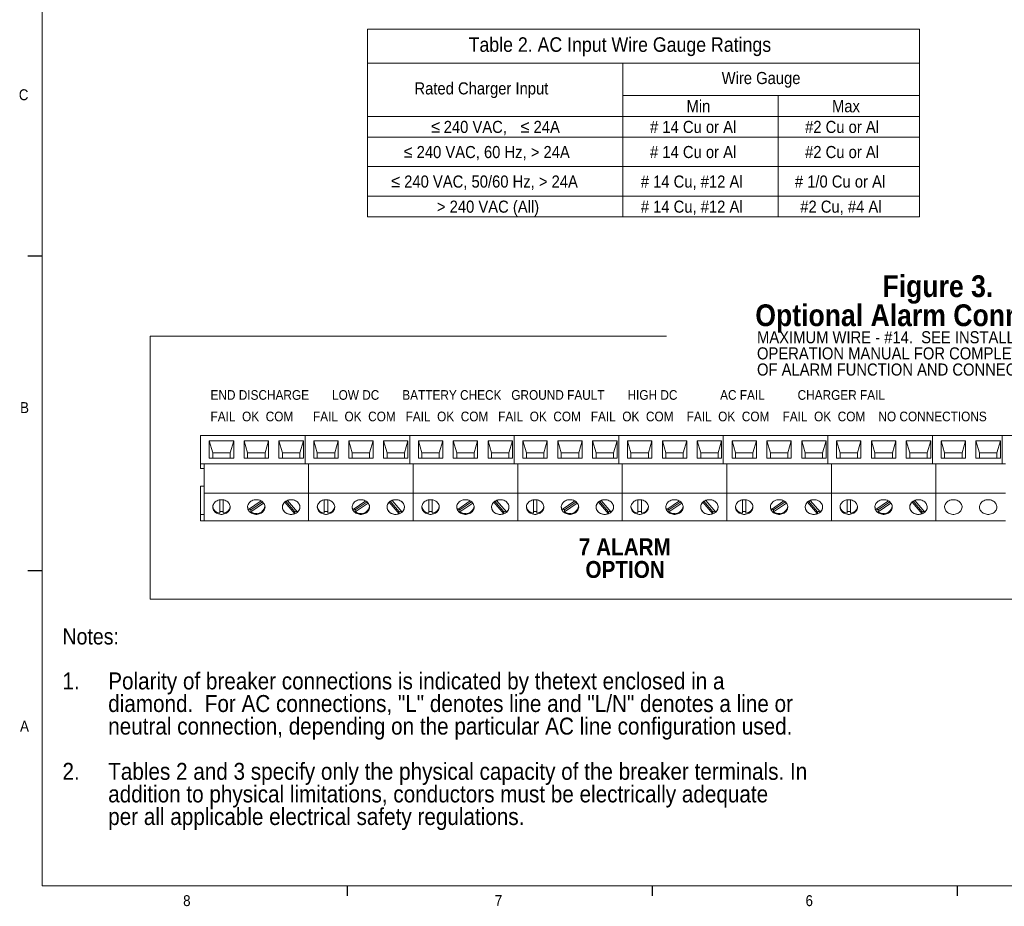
# Paper-space layout '5' of a CAD drawing. Header units: inches. Extents: x 1 to 109, y 1 to 85.
# Tile 1 of 26: x 2 to 44, y 1 to 39. Entities that reach past the tile are written whole.
import ezdxf

# ---------------------------------------------------------------- set-up
doc = ezdxf.new("R2010")
doc.units = ezdxf.units.IN
doc.header["$MEASUREMENT"] = 0
doc.layers.add('FORMAT', color=7, linetype='Continuous')
doc.styles.add('SLDTEXTSTYLE0', font='GOTHIC.TTF', dxfattribs={"width": 0.913})
doc.styles.add('SLDTEXTSTYLE1', font='GOTHICB.TTF', dxfattribs={"width": 0.913})
doc.styles.add('SLDTEXTSTYLE2', font='SYMBOL.TTF')

# ---------------------------------------------------------------- blocks, each defined once
blk = doc.blocks.new('SW_NOTE_18')
at = {"color": 0, "linetype": 'Continuous', "lineweight": 0, "ltscale": 5, "attachment_point": 1, "style": 'SLDTEXTSTYLE0'}
for s, insert, char_height in [('Notes:', (0, 0.88), 0.689), ('1.', (0, -1.013), 0.7292), ('Polarity of breaker connections is indicated by thetext enclosed in a ', (1.969, -1.013), 0.72917), ('diamond.  For AC connections, "L" denotes line and "L/N" denotes a line or ', (1.969, -1.985), 0.72917), ('neutral connection, depending on the particular AC line configuration used.', (1.969, -2.957), 0.72917), ('2.', (0, -4.902), 0.7292), ('Tables 2 and 3 specify only the physical capacity of the breaker terminals. In ', (1.969, -4.902), 0.72917), ('addition to physical limitations, conductors must be electrically adequate ', (1.969, -5.874), 0.72917), ('per all applicable electrical safety regulations. ', (1.969, -6.846), 0.72917)]:
    blk.add_mtext(s, dxfattribs=dict(at, insert=insert, char_height=char_height))
blk = doc.blocks.new('SW_TABLEANNOTATION_6')
at = {"color": 0, "linetype": 'Continuous', "lineweight": 0, "ltscale": 5}
for p, q in [((0, 0), (0, -8.068)), ((23.76, 0), (0, 0)), ((23.76, -8.068), (23.76, 0)), ((0, -1.455), (23.76, -1.455)), ((10.992, -1.455), (10.992, -8.068)), ((10.992, -2.856), (23.76, -2.856)), ((17.668, -2.856), (17.668, -8.068)), ((0, -3.747), (23.76, -3.747)), ((0, -4.638), (23.76, -4.638)), ((0, -5.908), (23.76, -5.908)), ((0, -7.177), (23.76, -7.177)), ((0, -8.068), (23.76, -8.068))]:
    blk.add_line(p, q, dxfattribs=at)
at = {"color": 0, "linetype": 'Continuous', "lineweight": 0, "ltscale": 5, "attachment_point": 1}
for s, insert, char_height, style in [('Table 2. AC Input Wire Gauge Ratings', (4.35, -0.346), 0.625, 'SLDTEXTSTYLE0'), ('Wire Gauge ', (15.241, -1.837), 0.52083, 'SLDTEXTSTYLE0'), ('Rated Charger Input', (2.019, -2.283), 0.52083, 'SLDTEXTSTYLE0'), ('Min', (13.73, -3.049), 0.5208, 'SLDTEXTSTYLE0'), ('Max', (19.991, -3.049), 0.5208, 'SLDTEXTSTYLE0'), (' £', (2.546, -3.922), 0.5208, 'SLDTEXTSTYLE2'), (' 240 VAC, ', (3.101, -3.94), 0.5208, 'SLDTEXTSTYLE0'), ('£', (6.589, -3.922), 0.521, 'SLDTEXTSTYLE2'), (' 24A', (6.97, -3.94), 0.5208, 'SLDTEXTSTYLE0'), ('# 14 Cu or Al', (12.159, -3.94), 0.52083, 'SLDTEXTSTYLE0'), ('#2 Cu or Al', (18.832, -3.94), 0.52083, 'SLDTEXTSTYLE0'), ('£', (1.555, -5.002), 0.521, 'SLDTEXTSTYLE2'), (' 240 VAC, 60 Hz, > 24A', (1.936, -5.021), 0.52083, 'SLDTEXTSTYLE0'), ('# 14 Cu or Al', (12.159, -5.02), 0.52083, 'SLDTEXTSTYLE0'), ('#2 Cu or Al', (18.832, -5.02), 0.52083, 'SLDTEXTSTYLE0'), ('£', (1.019, -6.272), 0.521, 'SLDTEXTSTYLE2'), (' 240 VAC, 50/60 Hz, > 24A', (1.4, -6.29), 0.52083, 'SLDTEXTSTYLE0'), ('# 14 Cu, #12 Al', (11.76, -6.29), 0.52083, 'SLDTEXTSTYLE0'), ('# 1/0 Cu or Al', (18.392, -6.29), 0.52083, 'SLDTEXTSTYLE0'), ('> 240 VAC (All)', (2.985, -7.37), 0.52083, 'SLDTEXTSTYLE0'), ('# 14 Cu, #12 Al', (11.76, -7.37), 0.52083, 'SLDTEXTSTYLE0'), ('#2 Cu, #4 Al', (18.625, -7.37), 0.52083, 'SLDTEXTSTYLE0')]:
    blk.add_mtext(s, dxfattribs=dict(at, insert=insert, char_height=char_height, style=style))
blk = doc.blocks.new('SW_NOTE_39')
at = {"color": 0, "linetype": 'Continuous', "lineweight": 0, "ltscale": 5, "char_height": 0.9375, "attachment_point": 2, "style": 'SLDTEXTSTYLE1'}
for s, insert in [('Figure 3.', (2.505, 1.198)), ('Optional Alarm Connections', (2.374, -0.052))]:
    blk.add_mtext(s, dxfattribs=dict(at, insert=insert))
blk = doc.blocks.new('SW_NOTE_40')
at = {"color": 0, "linetype": 'Continuous', "lineweight": 0, "ltscale": 5, "char_height": 0.7292, "attachment_point": 2, "style": 'SLDTEXTSTYLE1'}
for s, insert in [('7 ALARM', (2.028, 0.931)), ('OPTION', (2.039, -0.041))]:
    blk.add_mtext(s, dxfattribs=dict(at, insert=insert))
blk = doc.blocks.new('SW_NOTE_41')
at = {"color": 0, "linetype": 'Continuous', "lineweight": 0, "ltscale": 5, "char_height": 0.52083, "attachment_point": 1, "style": 'SLDTEXTSTYLE0'}
for s, insert in [('MAXIMUM WIRE - #14.  SEE INSTALLATION AND ', (0, 0.665)), ('OPERATION MANUAL FOR COMPLETE EXPLANATION ', (0, -0.029)), ('OF ALARM FUNCTION AND CONNECTIONS.', (0, -0.724))]:
    blk.add_mtext(s, dxfattribs=dict(at, insert=insert))

psp = doc.layouts.new('5')

# ---------------------------------------------------------------- linework, layer by layer
at = {"color": 7, "linetype": 'Continuous', "lineweight": 0, "ltscale": 5}
for p, q in [((7.252, 14.383), (7.252, 25.695)), ((7.252, 25.695), (29.489, 25.695)), ((7.252, 14.383), (74.853, 14.383))]:
    psp.add_line(p, q, dxfattribs=at)
at = {"color": 7, "linetype": 'Continuous', "lineweight": 15, "ltscale": 5}
for p, q in [((9.428, 20.203), (9.428, 21.422)), ((13.928, 21.422), (9.428, 21.422)), ((9.803, 21.196), (10.853, 21.196)), ((9.803, 20.446), (9.803, 21.196)), ((9.953, 20.684), (9.803, 21.196)), ((10.853, 21.196), (10.703, 20.684)), ((10.853, 21.196), (10.853, 20.446)), ((11.303, 21.196), (12.353, 21.196)), ((11.303, 20.446), (11.303, 21.196)), ((11.453, 20.684), (11.303, 21.196)), ((12.353, 21.196), (12.203, 20.684)), ((12.353, 21.196), (12.353, 20.446)), ((12.803, 20.446), (12.803, 21.196)), ((12.803, 21.196), (13.853, 21.196)), ((12.803, 21.196), (12.953, 20.684)), ((13.853, 21.196), (13.703, 20.684)), ((13.853, 21.196), (13.853, 20.446)), ((13.928, 20.203), (13.928, 21.422)), ((18.428, 21.422), (13.928, 21.422)), ((14.303, 21.196), (15.353, 21.196)), ((14.303, 20.446), (14.303, 21.196)), ((14.453, 20.684), (14.303, 21.196)), ((15.353, 21.196), (15.203, 20.684)), ((15.353, 21.196), (15.353, 20.446)), ((15.803, 21.196), (16.853, 21.196)), ((15.803, 20.446), (15.803, 21.196)), ((15.953, 20.684), (15.803, 21.196)), ((16.853, 21.196), (16.703, 20.684)), ((16.853, 21.196), (16.853, 20.446)), ((17.303, 20.446), (17.303, 21.196)), ((17.303, 21.196), (18.353, 21.196)), ((17.303, 21.196), (17.453, 20.684)), ((18.353, 21.196), (18.203, 20.684)), ((18.353, 21.196), (18.353, 20.446)), ((18.428, 20.203), (18.428, 21.422)), ((22.928, 21.422), (18.428, 21.422)), ((18.803, 21.196), (19.853, 21.196)), ((18.803, 20.446), (18.803, 21.196)), ((18.953, 20.684), (18.803, 21.196)), ((19.853, 21.196), (19.703, 20.684)), ((19.853, 21.196), (19.853, 20.446)), ((20.303, 21.196), (21.353, 21.196)), ((20.303, 20.446), (20.303, 21.196)), ((20.453, 20.684), (20.303, 21.196)), ((21.353, 21.196), (21.203, 20.684)), ((21.353, 21.196), (21.353, 20.446)), ((21.803, 20.446), (21.803, 21.196)), ((21.803, 21.196), (22.853, 21.196)), ((21.803, 21.196), (21.953, 20.684)), ((22.853, 21.196), (22.703, 20.684)), ((22.853, 21.196), (22.853, 20.446)), ((22.928, 20.203), (22.928, 21.422)), ((27.428, 21.422), (22.928, 21.422)), ((23.303, 21.196), (24.353, 21.196)), ((23.303, 20.446), (23.303, 21.196)), ((23.453, 20.684), (23.303, 21.196)), ((24.353, 21.196), (24.203, 20.684)), ((24.353, 21.196), (24.353, 20.446)), ((24.803, 21.196), (25.853, 21.196)), ((24.803, 20.446), (24.803, 21.196)), ((24.953, 20.684), (24.803, 21.196)), ((25.853, 21.196), (25.703, 20.684)), ((25.853, 21.196), (25.853, 20.446)), ((26.303, 20.446), (26.303, 21.196)), ((26.303, 21.196), (27.353, 21.196)), ((26.303, 21.196), (26.453, 20.684)), ((27.353, 21.196), (27.203, 20.684)), ((27.353, 21.196), (27.353, 20.446)), ((27.428, 20.203), (27.428, 21.422)), ((31.928, 21.422), (27.428, 21.422)), ((27.803, 21.196), (28.853, 21.196)), ((27.803, 20.446), (27.803, 21.196)), ((27.953, 20.684), (27.803, 21.196)), ((28.853, 21.196), (28.703, 20.684)), ((28.853, 21.196), (28.853, 20.446)), ((29.303, 21.196), (30.353, 21.196)), ((29.303, 20.446), (29.303, 21.196)), ((29.453, 20.684), (29.303, 21.196)), ((30.353, 21.196), (30.203, 20.684)), ((30.353, 21.196), (30.353, 20.446)), ((30.803, 20.446), (30.803, 21.196)), ((30.803, 21.196), (31.853, 21.196)), ((30.803, 21.196), (30.953, 20.684)), ((31.853, 21.196), (31.703, 20.684)), ((31.853, 21.196), (31.853, 20.446)), ((31.928, 20.203), (31.928, 21.422)), ((36.428, 21.422), (31.928, 21.422)), ((32.303, 21.196), (33.353, 21.196)), ((32.303, 20.446), (32.303, 21.196)), ((32.453, 20.684), (32.303, 21.196)), ((33.353, 21.196), (33.203, 20.684)), ((33.353, 21.196), (33.353, 20.446)), ((33.803, 21.196), (34.853, 21.196)), ((33.803, 20.446), (33.803, 21.196)), ((33.953, 20.684), (33.803, 21.196)), ((34.853, 21.196), (34.703, 20.684)), ((34.853, 21.196), (34.853, 20.446)), ((35.303, 20.446), (35.303, 21.196)), ((35.303, 21.196), (36.353, 21.196)), ((35.303, 21.196), (35.453, 20.684)), ((36.353, 21.196), (36.203, 20.684)), ((36.353, 21.196), (36.353, 20.446)), ((36.428, 20.203), (36.428, 21.422)), ((40.928, 21.422), (36.428, 21.422)), ((36.803, 21.196), (37.853, 21.196)), ((36.803, 20.446), (36.803, 21.196)), ((36.953, 20.684), (36.803, 21.196)), ((37.853, 21.196), (37.703, 20.684)), ((37.853, 21.196), (37.853, 20.446)), ((38.303, 21.196), (39.353, 21.196)), ((38.303, 20.446), (38.303, 21.196)), ((38.453, 20.684), (38.303, 21.196)), ((39.353, 21.196), (39.203, 20.684)), ((39.353, 21.196), (39.353, 20.446)), ((39.803, 20.446), (39.803, 21.196)), ((39.803, 21.196), (40.853, 21.196)), ((39.803, 21.196), (39.953, 20.684)), ((40.853, 21.196), (40.703, 20.684)), ((40.853, 21.196), (40.853, 20.446)), ((40.928, 20.203), (40.928, 21.422)), ((43.928, 21.422), (40.928, 21.422)), ((41.303, 21.196), (42.353, 21.196)), ((41.303, 20.446), (41.303, 21.196)), ((41.453, 20.684), (41.303, 21.196)), ((42.353, 21.196), (42.203, 20.684)), ((42.353, 21.196), (42.353, 20.446)), ((42.803, 20.446), (42.803, 21.196)), ((42.803, 21.196), (43.853, 21.196)), ((42.803, 21.196), (42.953, 20.684)), ((43.853, 21.196), (43.703, 20.684)), ((43.853, 21.196), (43.853, 20.446)), ((43.928, 20.203), (43.928, 21.422)), ((46.928, 21.422), (43.928, 21.422)), ((10.853, 20.446), (9.803, 20.446)), ((9.953, 20.446), (9.953, 20.684)), ((9.953, 20.684), (10.703, 20.684)), ((10.703, 20.684), (10.703, 20.446)), ((12.353, 20.446), (11.303, 20.446)), ((11.453, 20.446), (11.453, 20.684)), ((11.453, 20.684), (12.203, 20.684)), ((12.203, 20.684), (12.203, 20.446)), ((13.853, 20.446), (12.803, 20.446)), ((12.953, 20.446), (12.953, 20.684)), ((12.953, 20.684), (13.703, 20.684)), ((13.703, 20.684), (13.703, 20.446)), ((15.353, 20.446), (14.303, 20.446)), ((14.453, 20.446), (14.453, 20.684)), ((14.453, 20.684), (15.203, 20.684)), ((15.203, 20.684), (15.203, 20.446)), ((16.853, 20.446), (15.803, 20.446)), ((15.953, 20.446), (15.953, 20.684)), ((15.953, 20.684), (16.703, 20.684)), ((16.703, 20.684), (16.703, 20.446)), ((18.353, 20.446), (17.303, 20.446)), ((17.453, 20.446), (17.453, 20.684)), ((17.453, 20.684), (18.203, 20.684)), ((18.203, 20.684), (18.203, 20.446)), ((19.853, 20.446), (18.803, 20.446)), ((18.953, 20.446), (18.953, 20.684)), ((18.953, 20.684), (19.703, 20.684)), ((19.703, 20.684), (19.703, 20.446)), ((21.353, 20.446), (20.303, 20.446)), ((20.453, 20.446), (20.453, 20.684)), ((20.453, 20.684), (21.203, 20.684)), ((21.203, 20.684), (21.203, 20.446)), ((22.853, 20.446), (21.803, 20.446)), ((21.953, 20.446), (21.953, 20.684)), ((21.953, 20.684), (22.703, 20.684)), ((22.703, 20.684), (22.703, 20.446)), ((24.353, 20.446), (23.303, 20.446)), ((23.453, 20.446), (23.453, 20.684)), ((23.453, 20.684), (24.203, 20.684)), ((24.203, 20.684), (24.203, 20.446)), ((25.853, 20.446), (24.803, 20.446)), ((24.953, 20.446), (24.953, 20.684)), ((24.953, 20.684), (25.703, 20.684)), ((25.703, 20.684), (25.703, 20.446)), ((27.353, 20.446), (26.303, 20.446)), ((26.453, 20.446), (26.453, 20.684)), ((26.453, 20.684), (27.203, 20.684)), ((27.203, 20.684), (27.203, 20.446)), ((28.853, 20.446), (27.803, 20.446)), ((27.953, 20.446), (27.953, 20.684)), ((27.953, 20.684), (28.703, 20.684)), ((28.703, 20.684), (28.703, 20.446)), ((30.353, 20.446), (29.303, 20.446)), ((29.453, 20.446), (29.453, 20.684)), ((29.453, 20.684), (30.203, 20.684)), ((30.203, 20.684), (30.203, 20.446)), ((31.853, 20.446), (30.803, 20.446)), ((30.953, 20.446), (30.953, 20.684)), ((30.953, 20.684), (31.703, 20.684)), ((31.703, 20.684), (31.703, 20.446)), ((33.353, 20.446), (32.303, 20.446)), ((32.453, 20.446), (32.453, 20.684)), ((32.453, 20.684), (33.203, 20.684)), ((33.203, 20.684), (33.203, 20.446)), ((34.853, 20.446), (33.803, 20.446)), ((33.953, 20.446), (33.953, 20.684)), ((33.953, 20.684), (34.703, 20.684)), ((34.703, 20.684), (34.703, 20.446)), ((36.353, 20.446), (35.303, 20.446)), ((35.453, 20.446), (35.453, 20.684)), ((35.453, 20.684), (36.203, 20.684)), ((36.203, 20.684), (36.203, 20.446)), ((37.853, 20.446), (36.803, 20.446)), ((36.953, 20.446), (36.953, 20.684)), ((36.953, 20.684), (37.703, 20.684)), ((37.703, 20.684), (37.703, 20.446)), ((39.353, 20.446), (38.303, 20.446)), ((38.453, 20.446), (38.453, 20.684)), ((38.453, 20.684), (39.203, 20.684)), ((39.203, 20.684), (39.203, 20.446)), ((40.853, 20.446), (39.803, 20.446)), ((39.953, 20.446), (39.953, 20.684)), ((39.953, 20.684), (40.703, 20.684)), ((40.703, 20.684), (40.703, 20.446)), ((42.353, 20.446), (41.303, 20.446)), ((41.453, 20.446), (41.453, 20.684)), ((41.453, 20.684), (42.203, 20.684)), ((42.203, 20.684), (42.203, 20.446)), ((43.853, 20.446), (42.803, 20.446)), ((42.953, 20.446), (42.953, 20.684)), ((42.953, 20.684), (43.703, 20.684)), ((43.703, 20.684), (43.703, 20.446)), ((9.428, 20.203), (9.428, 20.008)), ((9.428, 20.203), (9.578, 20.203)), ((9.578, 20.008), (9.428, 20.008)), ((9.578, 18.947), (9.578, 20.203)), ((13.928, 20.203), (9.578, 20.203)), ((14.078, 20.203), (13.928, 20.203)), ((14.078, 18.947), (14.078, 20.203)), ((18.428, 20.203), (14.078, 20.203)), ((18.428, 20.203), (18.578, 20.203)), ((18.578, 18.947), (18.578, 20.203)), ((22.928, 20.203), (18.578, 20.203)), ((23.078, 20.203), (22.928, 20.203)), ((23.078, 18.947), (23.078, 20.203)), ((27.428, 20.203), (23.078, 20.203)), ((27.428, 20.203), (27.578, 20.203)), ((27.578, 18.947), (27.578, 20.203)), ((31.928, 20.203), (27.578, 20.203)), ((31.928, 20.203), (32.078, 20.203)), ((32.078, 18.947), (32.078, 20.203)), ((36.428, 20.203), (32.078, 20.203)), ((36.578, 20.203), (36.428, 20.203)), ((36.578, 18.947), (36.578, 20.203)), ((40.928, 20.203), (36.578, 20.203)), ((40.928, 20.203), (41.078, 20.203)), ((41.078, 18.947), (41.078, 20.203)), ((43.928, 20.203), (41.078, 20.203)), ((43.928, 20.203), (44.078, 20.203)), ((9.578, 19.248), (9.428, 19.248)), ((9.428, 18.029), (9.428, 19.248)), ((9.578, 17.747), (9.578, 18.947)), ((14.078, 18.947), (9.578, 18.947)), ((10.253, 18.656), (10.253, 18.078)), ((10.403, 18.078), (10.403, 18.656)), ((14.078, 17.747), (14.078, 18.947)), ((18.578, 18.947), (14.078, 18.947)), ((14.753, 18.656), (14.753, 18.078)), ((14.903, 18.078), (14.903, 18.656)), ((18.578, 17.747), (18.578, 18.947)), ((23.078, 18.947), (18.578, 18.947)), ((19.253, 18.656), (19.253, 18.078)), ((19.403, 18.078), (19.403, 18.656)), ((23.078, 17.747), (23.078, 18.947)), ((27.578, 18.947), (23.078, 18.947)), ((23.753, 18.656), (23.753, 18.078)), ((23.903, 18.078), (23.903, 18.656)), ((27.578, 17.747), (27.578, 18.947)), ((32.078, 18.947), (27.578, 18.947)), ((28.253, 18.656), (28.253, 18.078)), ((28.403, 18.078), (28.403, 18.656)), ((32.078, 17.747), (32.078, 18.947)), ((36.578, 18.947), (32.078, 18.947)), ((32.753, 18.656), (32.753, 18.078)), ((32.903, 18.078), (32.903, 18.656)), ((36.578, 17.747), (36.578, 18.947)), ((41.078, 18.947), (36.578, 18.947)), ((37.253, 18.656), (37.253, 18.078)), ((37.403, 18.078), (37.403, 18.656)), ((41.078, 17.747), (41.078, 18.947)), ((44.078, 18.947), (41.078, 18.947)), ((12.035, 18.61), (11.495, 18.241)), ((11.589, 18.224), (12.094, 18.569)), ((11.589, 18.143), (12.141, 18.52)), ((11.589, 18.224), (11.589, 18.143)), ((13.051, 18.56), (13.483, 18.059)), ((13.092, 18.593), (13.483, 18.14)), ((13.604, 18.133), (13.172, 18.634)), ((16.535, 18.61), (15.995, 18.241)), ((16.089, 18.224), (16.594, 18.569)), ((16.089, 18.143), (16.641, 18.52)), ((16.089, 18.224), (16.089, 18.143)), ((17.551, 18.56), (17.983, 18.059)), ((17.592, 18.593), (17.983, 18.14)), ((18.104, 18.133), (17.672, 18.634)), ((21.035, 18.61), (20.495, 18.241)), ((20.589, 18.224), (21.094, 18.569)), ((20.589, 18.143), (21.141, 18.52)), ((20.589, 18.224), (20.589, 18.143)), ((22.051, 18.56), (22.483, 18.059)), ((22.092, 18.593), (22.483, 18.14)), ((22.604, 18.133), (22.172, 18.634)), ((25.535, 18.61), (24.995, 18.241)), ((25.089, 18.224), (25.594, 18.569)), ((25.089, 18.143), (25.641, 18.52)), ((25.089, 18.224), (25.089, 18.143)), ((26.551, 18.56), (26.983, 18.059)), ((26.592, 18.593), (26.983, 18.14)), ((27.104, 18.133), (26.672, 18.634)), ((30.035, 18.61), (29.495, 18.241)), ((29.589, 18.224), (30.094, 18.569)), ((29.589, 18.143), (30.141, 18.52)), ((29.589, 18.224), (29.589, 18.143)), ((31.051, 18.56), (31.483, 18.059)), ((31.092, 18.593), (31.483, 18.14)), ((31.604, 18.133), (31.172, 18.634)), ((34.535, 18.61), (33.995, 18.241)), ((34.089, 18.224), (34.594, 18.569)), ((34.089, 18.143), (34.641, 18.52)), ((34.089, 18.224), (34.089, 18.143)), ((35.551, 18.56), (35.983, 18.059)), ((35.592, 18.593), (35.983, 18.14)), ((36.104, 18.133), (35.672, 18.634)), ((39.035, 18.61), (38.495, 18.241)), ((38.589, 18.224), (39.094, 18.569)), ((38.589, 18.143), (39.141, 18.52)), ((38.589, 18.224), (38.589, 18.143)), ((40.051, 18.56), (40.483, 18.059)), ((40.092, 18.593), (40.483, 18.14)), ((40.604, 18.133), (40.172, 18.634)), ((9.578, 18.029), (9.428, 18.029)), ((9.428, 17.747), (9.428, 18.029)), ((13.483, 18.14), (13.483, 18.059)), ((17.983, 18.14), (17.983, 18.059)), ((22.483, 18.14), (22.483, 18.059)), ((26.983, 18.14), (26.983, 18.059)), ((31.483, 18.14), (31.483, 18.059)), ((35.983, 18.14), (35.983, 18.059)), ((40.483, 18.14), (40.483, 18.059)), ((9.578, 17.747), (9.428, 17.747)), ((14.078, 17.747), (9.578, 17.747)), ((18.578, 17.747), (14.078, 17.747)), ((23.078, 17.747), (18.578, 17.747)), ((27.578, 17.747), (23.078, 17.747)), ((32.078, 17.747), (27.578, 17.747)), ((36.578, 17.747), (32.078, 17.747)), ((41.078, 17.747), (36.578, 17.747)), ((44.078, 17.747), (41.078, 17.747))]:
    psp.add_line(p, q, dxfattribs=at)
at = {"color": 7, "linetype": 'Continuous', "lineweight": 15, "ltscale": 5, "flags": 128}
for points in [[(10.328, 18.662), (10.377, 18.66), (10.427, 18.651), (10.474, 18.637), (10.519, 18.618), (10.56, 18.594), (10.597, 18.566), (10.629, 18.534), (10.656, 18.498), (10.677, 18.46), (10.692, 18.42), (10.701, 18.378), (10.702, 18.336), (10.697, 18.294), (10.686, 18.253), (10.668, 18.214), (10.644, 18.177), (10.614, 18.143), (10.579, 18.112), (10.54, 18.086), (10.497, 18.065), (10.451, 18.048), (10.402, 18.037), (10.353, 18.032), (10.302, 18.032), (10.253, 18.037), (10.205, 18.048), (10.158, 18.065), (10.115, 18.086), (10.076, 18.112), (10.041, 18.143), (10.011, 18.177), (9.987, 18.214), (9.969, 18.253), (9.958, 18.294), (9.953, 18.336), (9.954, 18.378), (9.963, 18.42), (9.978, 18.46), (9.999, 18.498), (10.026, 18.534), (10.058, 18.566), (10.095, 18.594), (10.136, 18.618), (10.181, 18.637), (10.228, 18.651), (10.278, 18.66), (10.328, 18.662)], [(11.828, 18.662), (11.877, 18.66), (11.927, 18.651), (11.974, 18.637), (12.019, 18.618), (12.06, 18.594), (12.097, 18.566), (12.129, 18.534), (12.156, 18.498), (12.177, 18.46), (12.192, 18.42), (12.201, 18.378), (12.202, 18.336), (12.197, 18.294), (12.186, 18.253), (12.168, 18.214), (12.144, 18.177), (12.114, 18.143), (12.079, 18.112), (12.04, 18.086), (11.997, 18.065), (11.951, 18.048), (11.902, 18.037), (11.853, 18.032), (11.802, 18.032), (11.753, 18.037), (11.705, 18.048), (11.658, 18.065), (11.615, 18.086), (11.576, 18.112), (11.541, 18.143), (11.511, 18.177), (11.487, 18.214), (11.469, 18.253), (11.458, 18.294), (11.453, 18.336), (11.454, 18.378), (11.463, 18.42), (11.478, 18.46), (11.499, 18.498), (11.526, 18.534), (11.558, 18.566), (11.595, 18.594), (11.636, 18.618), (11.681, 18.637), (11.728, 18.651), (11.778, 18.66), (11.828, 18.662)], [(13.328, 18.662), (13.377, 18.66), (13.427, 18.651), (13.474, 18.637), (13.519, 18.618), (13.56, 18.594), (13.597, 18.566), (13.629, 18.534), (13.656, 18.498), (13.677, 18.46), (13.692, 18.42), (13.701, 18.378), (13.702, 18.336), (13.697, 18.294), (13.686, 18.253), (13.668, 18.214), (13.644, 18.177), (13.614, 18.143), (13.579, 18.112), (13.54, 18.086), (13.497, 18.065), (13.451, 18.048), (13.402, 18.037), (13.353, 18.032), (13.302, 18.032), (13.253, 18.037), (13.205, 18.048), (13.158, 18.065), (13.115, 18.086), (13.076, 18.112), (13.041, 18.143), (13.011, 18.177), (12.987, 18.214), (12.969, 18.253), (12.958, 18.294), (12.953, 18.336), (12.954, 18.378), (12.963, 18.42), (12.978, 18.46), (12.999, 18.498), (13.026, 18.534), (13.058, 18.566), (13.095, 18.594), (13.136, 18.618), (13.181, 18.637), (13.228, 18.651), (13.278, 18.66), (13.328, 18.662)], [(13.172, 18.634), (13.22, 18.649), (13.27, 18.659), (13.321, 18.662), (13.373, 18.66), (13.423, 18.652), (13.472, 18.638), (13.518, 18.619), (13.56, 18.594), (13.598, 18.565), (13.631, 18.532), (13.658, 18.496), (13.679, 18.456), (13.694, 18.415), (13.701, 18.372), (13.702, 18.329), (13.696, 18.286), (13.682, 18.244), (13.662, 18.204), (13.636, 18.167), (13.604, 18.133)], [(14.828, 18.662), (14.877, 18.66), (14.927, 18.651), (14.974, 18.637), (15.019, 18.618), (15.06, 18.594), (15.097, 18.566), (15.129, 18.534), (15.156, 18.498), (15.177, 18.46), (15.192, 18.42), (15.201, 18.378), (15.202, 18.336), (15.197, 18.294), (15.186, 18.253), (15.168, 18.214), (15.144, 18.177), (15.114, 18.143), (15.079, 18.112), (15.04, 18.086), (14.997, 18.065), (14.951, 18.048), (14.902, 18.037), (14.853, 18.032), (14.802, 18.032), (14.753, 18.037), (14.705, 18.048), (14.658, 18.065), (14.615, 18.086), (14.576, 18.112), (14.541, 18.143), (14.511, 18.177), (14.487, 18.214), (14.469, 18.253), (14.458, 18.294), (14.453, 18.336), (14.454, 18.378), (14.463, 18.42), (14.478, 18.46), (14.499, 18.498), (14.526, 18.534), (14.558, 18.566), (14.595, 18.594), (14.636, 18.618), (14.681, 18.637), (14.728, 18.651), (14.778, 18.66), (14.828, 18.662)], [(16.328, 18.662), (16.377, 18.66), (16.427, 18.651), (16.474, 18.637), (16.519, 18.618), (16.56, 18.594), (16.597, 18.566), (16.629, 18.534), (16.656, 18.498), (16.677, 18.46), (16.692, 18.42), (16.701, 18.378), (16.702, 18.336), (16.697, 18.294), (16.686, 18.253), (16.668, 18.214), (16.644, 18.177), (16.614, 18.143), (16.579, 18.112), (16.54, 18.086), (16.497, 18.065), (16.451, 18.048), (16.402, 18.037), (16.353, 18.032), (16.302, 18.032), (16.253, 18.037), (16.205, 18.048), (16.158, 18.065), (16.115, 18.086), (16.076, 18.112), (16.041, 18.143), (16.011, 18.177), (15.987, 18.214), (15.969, 18.253), (15.958, 18.294), (15.953, 18.336), (15.954, 18.378), (15.963, 18.42), (15.978, 18.46), (15.999, 18.498), (16.026, 18.534), (16.058, 18.566), (16.095, 18.594), (16.136, 18.618), (16.181, 18.637), (16.228, 18.651), (16.278, 18.66), (16.328, 18.662)], [(17.828, 18.662), (17.877, 18.66), (17.927, 18.651), (17.974, 18.637), (18.019, 18.618), (18.06, 18.594), (18.097, 18.566), (18.129, 18.534), (18.156, 18.498), (18.177, 18.46), (18.192, 18.42), (18.201, 18.378), (18.202, 18.336), (18.197, 18.294), (18.186, 18.253), (18.168, 18.214), (18.144, 18.177), (18.114, 18.143), (18.079, 18.112), (18.04, 18.086), (17.997, 18.065), (17.951, 18.048), (17.902, 18.037), (17.853, 18.032), (17.802, 18.032), (17.753, 18.037), (17.705, 18.048), (17.658, 18.065), (17.615, 18.086), (17.576, 18.112), (17.541, 18.143), (17.511, 18.177), (17.487, 18.214), (17.469, 18.253), (17.458, 18.294), (17.453, 18.336), (17.454, 18.378), (17.463, 18.42), (17.478, 18.46), (17.499, 18.498), (17.526, 18.534), (17.558, 18.566), (17.595, 18.594), (17.636, 18.618), (17.681, 18.637), (17.728, 18.651), (17.778, 18.66), (17.828, 18.662)], [(17.672, 18.634), (17.72, 18.649), (17.77, 18.659), (17.821, 18.662), (17.873, 18.66), (17.923, 18.652), (17.972, 18.638), (18.018, 18.619), (18.06, 18.594), (18.098, 18.565), (18.131, 18.532), (18.158, 18.496), (18.179, 18.456), (18.194, 18.415), (18.201, 18.372), (18.202, 18.329), (18.196, 18.286), (18.182, 18.244), (18.162, 18.204), (18.136, 18.167), (18.104, 18.133)], [(19.328, 18.662), (19.377, 18.66), (19.427, 18.651), (19.474, 18.637), (19.519, 18.618), (19.56, 18.594), (19.597, 18.566), (19.629, 18.534), (19.656, 18.498), (19.677, 18.46), (19.692, 18.42), (19.701, 18.378), (19.702, 18.336), (19.697, 18.294), (19.686, 18.253), (19.668, 18.214), (19.644, 18.177), (19.614, 18.143), (19.579, 18.112), (19.54, 18.086), (19.497, 18.065), (19.451, 18.048), (19.402, 18.037), (19.353, 18.032), (19.302, 18.032), (19.253, 18.037), (19.205, 18.048), (19.158, 18.065), (19.115, 18.086), (19.076, 18.112), (19.041, 18.143), (19.011, 18.177), (18.987, 18.214), (18.969, 18.253), (18.958, 18.294), (18.953, 18.336), (18.954, 18.378), (18.963, 18.42), (18.978, 18.46), (18.999, 18.498), (19.026, 18.534), (19.058, 18.566), (19.095, 18.594), (19.136, 18.618), (19.181, 18.637), (19.228, 18.651), (19.278, 18.66), (19.328, 18.662)], [(20.828, 18.662), (20.877, 18.66), (20.927, 18.651), (20.974, 18.637), (21.019, 18.618), (21.06, 18.594), (21.097, 18.566), (21.129, 18.534), (21.156, 18.498), (21.177, 18.46), (21.192, 18.42), (21.201, 18.378), (21.202, 18.336), (21.197, 18.294), (21.186, 18.253), (21.168, 18.214), (21.144, 18.177), (21.114, 18.143), (21.079, 18.112), (21.04, 18.086), (20.997, 18.065), (20.951, 18.048), (20.902, 18.037), (20.853, 18.032), (20.802, 18.032), (20.753, 18.037), (20.705, 18.048), (20.658, 18.065), (20.615, 18.086), (20.576, 18.112), (20.541, 18.143), (20.511, 18.177), (20.487, 18.214), (20.469, 18.253), (20.458, 18.294), (20.453, 18.336), (20.454, 18.378), (20.463, 18.42), (20.478, 18.46), (20.499, 18.498), (20.526, 18.534), (20.558, 18.566), (20.595, 18.594), (20.636, 18.618), (20.681, 18.637), (20.728, 18.651), (20.778, 18.66), (20.828, 18.662)], [(22.328, 18.662), (22.377, 18.66), (22.427, 18.651), (22.474, 18.637), (22.519, 18.618), (22.56, 18.594), (22.597, 18.566), (22.629, 18.534), (22.656, 18.498), (22.677, 18.46), (22.692, 18.42), (22.701, 18.378), (22.702, 18.336), (22.697, 18.294), (22.686, 18.253), (22.668, 18.214), (22.644, 18.177), (22.614, 18.143), (22.579, 18.112), (22.54, 18.086), (22.497, 18.065), (22.451, 18.048), (22.402, 18.037), (22.353, 18.032), (22.302, 18.032), (22.253, 18.037), (22.205, 18.048), (22.158, 18.065), (22.115, 18.086), (22.076, 18.112), (22.041, 18.143), (22.011, 18.177), (21.987, 18.214), (21.969, 18.253), (21.958, 18.294), (21.953, 18.336), (21.954, 18.378), (21.963, 18.42), (21.978, 18.46), (21.999, 18.498), (22.026, 18.534), (22.058, 18.566), (22.095, 18.594), (22.136, 18.618), (22.181, 18.637), (22.228, 18.651), (22.278, 18.66), (22.328, 18.662)], [(22.172, 18.634), (22.22, 18.649), (22.27, 18.659), (22.321, 18.662), (22.373, 18.66), (22.423, 18.652), (22.472, 18.638), (22.518, 18.619), (22.56, 18.594), (22.598, 18.565), (22.631, 18.532), (22.658, 18.496), (22.679, 18.456), (22.694, 18.415), (22.701, 18.372), (22.702, 18.329), (22.696, 18.286), (22.682, 18.244), (22.662, 18.204), (22.636, 18.167), (22.604, 18.133)], [(23.828, 18.662), (23.877, 18.66), (23.927, 18.651), (23.974, 18.637), (24.019, 18.618), (24.06, 18.594), (24.097, 18.566), (24.129, 18.534), (24.156, 18.498), (24.177, 18.46), (24.192, 18.42), (24.201, 18.378), (24.202, 18.336), (24.197, 18.294), (24.186, 18.253), (24.168, 18.214), (24.144, 18.177), (24.114, 18.143), (24.079, 18.112), (24.04, 18.086), (23.997, 18.065), (23.951, 18.048), (23.902, 18.037), (23.853, 18.032), (23.802, 18.032), (23.753, 18.037), (23.705, 18.048), (23.658, 18.065), (23.615, 18.086), (23.576, 18.112), (23.541, 18.143), (23.511, 18.177), (23.487, 18.214), (23.469, 18.253), (23.458, 18.294), (23.453, 18.336), (23.454, 18.378), (23.463, 18.42), (23.478, 18.46), (23.499, 18.498), (23.526, 18.534), (23.558, 18.566), (23.595, 18.594), (23.636, 18.618), (23.681, 18.637), (23.728, 18.651), (23.778, 18.66), (23.828, 18.662)], [(25.328, 18.662), (25.377, 18.66), (25.427, 18.651), (25.474, 18.637), (25.519, 18.618), (25.56, 18.594), (25.597, 18.566), (25.629, 18.534), (25.656, 18.498), (25.677, 18.46), (25.692, 18.42), (25.701, 18.378), (25.702, 18.336), (25.697, 18.294), (25.686, 18.253), (25.668, 18.214), (25.644, 18.177), (25.614, 18.143), (25.579, 18.112), (25.54, 18.086), (25.497, 18.065), (25.451, 18.048), (25.402, 18.037), (25.353, 18.032), (25.302, 18.032), (25.253, 18.037), (25.205, 18.048), (25.158, 18.065), (25.115, 18.086), (25.076, 18.112), (25.041, 18.143), (25.011, 18.177), (24.987, 18.214), (24.969, 18.253), (24.958, 18.294), (24.953, 18.336), (24.954, 18.378), (24.963, 18.42), (24.978, 18.46), (24.999, 18.498), (25.026, 18.534), (25.058, 18.566), (25.095, 18.594), (25.136, 18.618), (25.181, 18.637), (25.228, 18.651), (25.278, 18.66), (25.328, 18.662)], [(26.828, 18.662), (26.877, 18.66), (26.927, 18.651), (26.974, 18.637), (27.019, 18.618), (27.06, 18.594), (27.097, 18.566), (27.129, 18.534), (27.156, 18.498), (27.177, 18.46), (27.192, 18.42), (27.201, 18.378), (27.202, 18.336), (27.197, 18.294), (27.186, 18.253), (27.168, 18.214), (27.144, 18.177), (27.114, 18.143), (27.079, 18.112), (27.04, 18.086), (26.997, 18.065), (26.951, 18.048), (26.902, 18.037), (26.853, 18.032), (26.802, 18.032), (26.753, 18.037), (26.705, 18.048), (26.658, 18.065), (26.615, 18.086), (26.576, 18.112), (26.541, 18.143), (26.511, 18.177), (26.487, 18.214), (26.469, 18.253), (26.458, 18.294), (26.453, 18.336), (26.454, 18.378), (26.463, 18.42), (26.478, 18.46), (26.499, 18.498), (26.526, 18.534), (26.558, 18.566), (26.595, 18.594), (26.636, 18.618), (26.681, 18.637), (26.728, 18.651), (26.778, 18.66), (26.828, 18.662)], [(26.672, 18.634), (26.72, 18.649), (26.77, 18.659), (26.821, 18.662), (26.873, 18.66), (26.923, 18.652), (26.972, 18.638), (27.018, 18.619), (27.06, 18.594), (27.098, 18.565), (27.131, 18.532), (27.158, 18.496), (27.179, 18.456), (27.194, 18.415), (27.201, 18.372), (27.202, 18.329), (27.196, 18.286), (27.182, 18.244), (27.162, 18.204), (27.136, 18.167), (27.104, 18.133)], [(28.328, 18.662), (28.377, 18.66), (28.427, 18.651), (28.474, 18.637), (28.519, 18.618), (28.56, 18.594), (28.597, 18.566), (28.629, 18.534), (28.656, 18.498), (28.677, 18.46), (28.692, 18.42), (28.701, 18.378), (28.702, 18.336), (28.697, 18.294), (28.686, 18.253), (28.668, 18.214), (28.644, 18.177), (28.614, 18.143), (28.579, 18.112), (28.54, 18.086), (28.497, 18.065), (28.451, 18.048), (28.402, 18.037), (28.353, 18.032), (28.302, 18.032), (28.253, 18.037), (28.205, 18.048), (28.158, 18.065), (28.115, 18.086), (28.076, 18.112), (28.041, 18.143), (28.011, 18.177), (27.987, 18.214), (27.969, 18.253), (27.958, 18.294), (27.953, 18.336), (27.954, 18.378), (27.963, 18.42), (27.978, 18.46), (27.999, 18.498), (28.026, 18.534), (28.058, 18.566), (28.095, 18.594), (28.136, 18.618), (28.181, 18.637), (28.228, 18.651), (28.278, 18.66), (28.328, 18.662)], [(29.828, 18.662), (29.877, 18.66), (29.927, 18.651), (29.974, 18.637), (30.019, 18.618), (30.06, 18.594), (30.097, 18.566), (30.129, 18.534), (30.156, 18.498), (30.177, 18.46), (30.192, 18.42), (30.201, 18.378), (30.202, 18.336), (30.197, 18.294), (30.186, 18.253), (30.168, 18.214), (30.144, 18.177), (30.114, 18.143), (30.079, 18.112), (30.04, 18.086), (29.997, 18.065), (29.951, 18.048), (29.902, 18.037), (29.853, 18.032), (29.802, 18.032), (29.753, 18.037), (29.705, 18.048), (29.658, 18.065), (29.615, 18.086), (29.576, 18.112), (29.541, 18.143), (29.511, 18.177), (29.487, 18.214), (29.469, 18.253), (29.458, 18.294), (29.453, 18.336), (29.454, 18.378), (29.463, 18.42), (29.478, 18.46), (29.499, 18.498), (29.526, 18.534), (29.558, 18.566), (29.595, 18.594), (29.636, 18.618), (29.681, 18.637), (29.728, 18.651), (29.778, 18.66), (29.828, 18.662)], [(31.328, 18.662), (31.377, 18.66), (31.427, 18.651), (31.474, 18.637), (31.519, 18.618), (31.56, 18.594), (31.597, 18.566), (31.629, 18.534), (31.656, 18.498), (31.677, 18.46), (31.692, 18.42), (31.701, 18.378), (31.702, 18.336), (31.697, 18.294), (31.686, 18.253), (31.668, 18.214), (31.644, 18.177), (31.614, 18.143), (31.579, 18.112), (31.54, 18.086), (31.497, 18.065), (31.451, 18.048), (31.402, 18.037), (31.353, 18.032), (31.302, 18.032), (31.253, 18.037), (31.205, 18.048), (31.158, 18.065), (31.115, 18.086), (31.076, 18.112), (31.041, 18.143), (31.011, 18.177), (30.987, 18.214), (30.969, 18.253), (30.958, 18.294), (30.953, 18.336), (30.954, 18.378), (30.963, 18.42), (30.978, 18.46), (30.999, 18.498), (31.026, 18.534), (31.058, 18.566), (31.095, 18.594), (31.136, 18.618), (31.181, 18.637), (31.228, 18.651), (31.278, 18.66), (31.328, 18.662)], [(31.172, 18.634), (31.22, 18.649), (31.27, 18.659), (31.321, 18.662), (31.373, 18.66), (31.423, 18.652), (31.472, 18.638), (31.518, 18.619), (31.56, 18.594), (31.598, 18.565), (31.631, 18.532), (31.658, 18.496), (31.679, 18.456), (31.694, 18.415), (31.701, 18.372), (31.702, 18.329), (31.696, 18.286), (31.682, 18.244), (31.662, 18.204), (31.636, 18.167), (31.604, 18.133)], [(32.828, 18.662), (32.877, 18.66), (32.927, 18.651), (32.974, 18.637), (33.019, 18.618), (33.06, 18.594), (33.097, 18.566), (33.129, 18.534), (33.156, 18.498), (33.177, 18.46), (33.192, 18.42), (33.201, 18.378), (33.202, 18.336), (33.197, 18.294), (33.186, 18.253), (33.168, 18.214), (33.144, 18.177), (33.114, 18.143), (33.079, 18.112), (33.04, 18.086), (32.997, 18.065), (32.951, 18.048), (32.902, 18.037), (32.853, 18.032), (32.802, 18.032), (32.753, 18.037), (32.705, 18.048), (32.658, 18.065), (32.615, 18.086), (32.576, 18.112), (32.541, 18.143), (32.511, 18.177), (32.487, 18.214), (32.469, 18.253), (32.458, 18.294), (32.453, 18.336), (32.454, 18.378), (32.463, 18.42), (32.478, 18.46), (32.499, 18.498), (32.526, 18.534), (32.558, 18.566), (32.595, 18.594), (32.636, 18.618), (32.681, 18.637), (32.728, 18.651), (32.778, 18.66), (32.828, 18.662)], [(34.328, 18.662), (34.377, 18.66), (34.427, 18.651), (34.474, 18.637), (34.519, 18.618), (34.56, 18.594), (34.597, 18.566), (34.629, 18.534), (34.656, 18.498), (34.677, 18.46), (34.692, 18.42), (34.701, 18.378), (34.702, 18.336), (34.697, 18.294), (34.686, 18.253), (34.668, 18.214), (34.644, 18.177), (34.614, 18.143), (34.579, 18.112), (34.54, 18.086), (34.497, 18.065), (34.451, 18.048), (34.402, 18.037), (34.353, 18.032), (34.302, 18.032), (34.253, 18.037), (34.205, 18.048), (34.158, 18.065), (34.115, 18.086), (34.076, 18.112), (34.041, 18.143), (34.011, 18.177), (33.987, 18.214), (33.969, 18.253), (33.958, 18.294), (33.953, 18.336), (33.954, 18.378), (33.963, 18.42), (33.978, 18.46), (33.999, 18.498), (34.026, 18.534), (34.058, 18.566), (34.095, 18.594), (34.136, 18.618), (34.181, 18.637), (34.228, 18.651), (34.278, 18.66), (34.328, 18.662)], [(35.828, 18.662), (35.877, 18.66), (35.927, 18.651), (35.974, 18.637), (36.019, 18.618), (36.06, 18.594), (36.097, 18.566), (36.129, 18.534), (36.156, 18.498), (36.177, 18.46), (36.192, 18.42), (36.201, 18.378), (36.202, 18.336), (36.197, 18.294), (36.186, 18.253), (36.168, 18.214), (36.144, 18.177), (36.114, 18.143), (36.079, 18.112), (36.04, 18.086), (35.997, 18.065), (35.951, 18.048), (35.902, 18.037), (35.853, 18.032), (35.802, 18.032), (35.753, 18.037), (35.705, 18.048), (35.658, 18.065), (35.615, 18.086), (35.576, 18.112), (35.541, 18.143), (35.511, 18.177), (35.487, 18.214), (35.469, 18.253), (35.458, 18.294), (35.453, 18.336), (35.454, 18.378), (35.463, 18.42), (35.478, 18.46), (35.499, 18.498), (35.526, 18.534), (35.558, 18.566), (35.595, 18.594), (35.636, 18.618), (35.681, 18.637), (35.728, 18.651), (35.778, 18.66), (35.828, 18.662)], [(35.672, 18.634), (35.72, 18.649), (35.77, 18.659), (35.821, 18.662), (35.873, 18.66), (35.923, 18.652), (35.972, 18.638), (36.018, 18.619), (36.06, 18.594), (36.098, 18.565), (36.131, 18.532), (36.158, 18.496), (36.179, 18.456), (36.194, 18.415), (36.201, 18.372), (36.202, 18.329), (36.196, 18.286), (36.182, 18.244), (36.162, 18.204), (36.136, 18.167), (36.104, 18.133)], [(37.328, 18.662), (37.377, 18.66), (37.427, 18.651), (37.474, 18.637), (37.519, 18.618), (37.56, 18.594), (37.597, 18.566), (37.629, 18.534), (37.656, 18.498), (37.677, 18.46), (37.692, 18.42), (37.701, 18.378), (37.702, 18.336), (37.697, 18.294), (37.686, 18.253), (37.668, 18.214), (37.644, 18.177), (37.614, 18.143), (37.579, 18.112), (37.54, 18.086), (37.497, 18.065), (37.451, 18.048), (37.402, 18.037), (37.353, 18.032), (37.302, 18.032), (37.253, 18.037), (37.205, 18.048), (37.158, 18.065), (37.115, 18.086), (37.076, 18.112), (37.041, 18.143), (37.011, 18.177), (36.987, 18.214), (36.969, 18.253), (36.958, 18.294), (36.953, 18.336), (36.954, 18.378), (36.963, 18.42), (36.978, 18.46), (36.999, 18.498), (37.026, 18.534), (37.058, 18.566), (37.095, 18.594), (37.136, 18.618), (37.181, 18.637), (37.228, 18.651), (37.278, 18.66), (37.328, 18.662)], [(38.828, 18.662), (38.877, 18.66), (38.927, 18.651), (38.974, 18.637), (39.019, 18.618), (39.06, 18.594), (39.097, 18.566), (39.129, 18.534), (39.156, 18.498), (39.177, 18.46), (39.192, 18.42), (39.201, 18.378), (39.202, 18.336), (39.197, 18.294), (39.186, 18.253), (39.168, 18.214), (39.144, 18.177), (39.114, 18.143), (39.079, 18.112), (39.04, 18.086), (38.997, 18.065), (38.951, 18.048), (38.902, 18.037), (38.853, 18.032), (38.802, 18.032), (38.753, 18.037), (38.705, 18.048), (38.658, 18.065), (38.615, 18.086), (38.576, 18.112), (38.541, 18.143), (38.511, 18.177), (38.487, 18.214), (38.469, 18.253), (38.458, 18.294), (38.453, 18.336), (38.454, 18.378), (38.463, 18.42), (38.478, 18.46), (38.499, 18.498), (38.526, 18.534), (38.558, 18.566), (38.595, 18.594), (38.636, 18.618), (38.681, 18.637), (38.728, 18.651), (38.778, 18.66), (38.828, 18.662)], [(40.328, 18.662), (40.377, 18.66), (40.427, 18.651), (40.474, 18.637), (40.519, 18.618), (40.56, 18.594), (40.597, 18.566), (40.629, 18.534), (40.656, 18.498), (40.677, 18.46), (40.692, 18.42), (40.701, 18.378), (40.702, 18.336), (40.697, 18.294), (40.686, 18.253), (40.668, 18.214), (40.644, 18.177), (40.614, 18.143), (40.579, 18.112), (40.54, 18.086), (40.497, 18.065), (40.451, 18.048), (40.402, 18.037), (40.353, 18.032), (40.302, 18.032), (40.253, 18.037), (40.205, 18.048), (40.158, 18.065), (40.115, 18.086), (40.076, 18.112), (40.041, 18.143), (40.011, 18.177), (39.987, 18.214), (39.969, 18.253), (39.958, 18.294), (39.953, 18.336), (39.954, 18.378), (39.963, 18.42), (39.978, 18.46), (39.999, 18.498), (40.026, 18.534), (40.058, 18.566), (40.095, 18.594), (40.136, 18.618), (40.181, 18.637), (40.228, 18.651), (40.278, 18.66), (40.328, 18.662)], [(40.172, 18.634), (40.22, 18.649), (40.27, 18.659), (40.321, 18.662), (40.373, 18.66), (40.423, 18.652), (40.472, 18.638), (40.518, 18.619), (40.56, 18.594), (40.598, 18.565), (40.631, 18.532), (40.658, 18.496), (40.679, 18.456), (40.694, 18.415), (40.701, 18.372), (40.702, 18.329), (40.696, 18.286), (40.682, 18.244), (40.662, 18.204), (40.636, 18.167), (40.604, 18.133)], [(41.828, 18.662), (41.877, 18.66), (41.927, 18.651), (41.974, 18.637), (42.019, 18.618), (42.06, 18.594), (42.097, 18.566), (42.129, 18.534), (42.156, 18.498), (42.177, 18.46), (42.192, 18.42), (42.201, 18.378), (42.202, 18.336), (42.197, 18.294), (42.186, 18.253), (42.168, 18.214), (42.144, 18.177), (42.114, 18.143), (42.079, 18.112), (42.04, 18.086), (41.997, 18.065), (41.951, 18.048), (41.902, 18.037), (41.853, 18.032), (41.802, 18.032), (41.753, 18.037), (41.705, 18.048), (41.658, 18.065), (41.615, 18.086), (41.576, 18.112), (41.541, 18.143), (41.511, 18.177), (41.487, 18.214), (41.469, 18.253), (41.458, 18.294), (41.453, 18.336), (41.454, 18.378), (41.463, 18.42), (41.478, 18.46), (41.499, 18.498), (41.526, 18.534), (41.558, 18.566), (41.595, 18.594), (41.636, 18.618), (41.681, 18.637), (41.728, 18.651), (41.778, 18.66), (41.828, 18.662)], [(43.328, 18.662), (43.377, 18.66), (43.427, 18.651), (43.474, 18.637), (43.519, 18.618), (43.56, 18.594), (43.597, 18.566), (43.629, 18.534), (43.656, 18.498), (43.677, 18.46), (43.692, 18.42), (43.701, 18.378), (43.702, 18.336), (43.697, 18.294), (43.686, 18.253), (43.668, 18.214), (43.644, 18.177), (43.614, 18.143), (43.579, 18.112), (43.54, 18.086), (43.497, 18.065), (43.451, 18.048), (43.402, 18.037), (43.353, 18.032), (43.302, 18.032), (43.253, 18.037), (43.205, 18.048), (43.158, 18.065), (43.115, 18.086), (43.076, 18.112), (43.041, 18.143), (43.011, 18.177), (42.987, 18.214), (42.969, 18.253), (42.958, 18.294), (42.953, 18.336), (42.954, 18.378), (42.963, 18.42), (42.978, 18.46), (42.999, 18.498), (43.026, 18.534), (43.058, 18.566), (43.095, 18.594), (43.136, 18.618), (43.181, 18.637), (43.228, 18.651), (43.278, 18.66), (43.328, 18.662)], [(13.483, 18.059), (13.435, 18.044), (13.385, 18.035), (13.334, 18.031), (13.282, 18.033), (13.232, 18.041), (13.183, 18.055), (13.137, 18.074), (13.095, 18.099), (13.057, 18.128), (13.024, 18.161), (12.997, 18.198), (12.976, 18.237), (12.961, 18.279), (12.954, 18.321), (12.953, 18.364), (12.96, 18.407), (12.973, 18.449), (12.993, 18.489), (13.019, 18.526), (13.051, 18.56)], [(17.983, 18.059), (17.935, 18.044), (17.885, 18.035), (17.834, 18.031), (17.782, 18.033), (17.732, 18.041), (17.683, 18.055), (17.637, 18.074), (17.595, 18.099), (17.557, 18.128), (17.524, 18.161), (17.497, 18.198), (17.476, 18.237), (17.461, 18.279), (17.454, 18.321), (17.453, 18.364), (17.46, 18.407), (17.473, 18.449), (17.493, 18.489), (17.519, 18.526), (17.551, 18.56)], [(22.483, 18.059), (22.435, 18.044), (22.385, 18.035), (22.334, 18.031), (22.282, 18.033), (22.232, 18.041), (22.183, 18.055), (22.137, 18.074), (22.095, 18.099), (22.057, 18.128), (22.024, 18.161), (21.997, 18.198), (21.976, 18.237), (21.961, 18.279), (21.954, 18.321), (21.953, 18.364), (21.96, 18.407), (21.973, 18.449), (21.993, 18.489), (22.019, 18.526), (22.051, 18.56)], [(26.983, 18.059), (26.935, 18.044), (26.885, 18.035), (26.834, 18.031), (26.782, 18.033), (26.732, 18.041), (26.683, 18.055), (26.637, 18.074), (26.595, 18.099), (26.557, 18.128), (26.524, 18.161), (26.497, 18.198), (26.476, 18.237), (26.461, 18.279), (26.454, 18.321), (26.453, 18.364), (26.46, 18.407), (26.473, 18.449), (26.493, 18.489), (26.519, 18.526), (26.551, 18.56)], [(31.483, 18.059), (31.435, 18.044), (31.385, 18.035), (31.334, 18.031), (31.282, 18.033), (31.232, 18.041), (31.183, 18.055), (31.137, 18.074), (31.095, 18.099), (31.057, 18.128), (31.024, 18.161), (30.997, 18.198), (30.976, 18.237), (30.961, 18.279), (30.954, 18.321), (30.953, 18.364), (30.96, 18.407), (30.973, 18.449), (30.993, 18.489), (31.019, 18.526), (31.051, 18.56)], [(35.983, 18.059), (35.935, 18.044), (35.885, 18.035), (35.834, 18.031), (35.782, 18.033), (35.732, 18.041), (35.683, 18.055), (35.637, 18.074), (35.595, 18.099), (35.557, 18.128), (35.524, 18.161), (35.497, 18.198), (35.476, 18.237), (35.461, 18.279), (35.454, 18.321), (35.453, 18.364), (35.46, 18.407), (35.473, 18.449), (35.493, 18.489), (35.519, 18.526), (35.551, 18.56)], [(40.483, 18.059), (40.435, 18.044), (40.385, 18.035), (40.334, 18.031), (40.282, 18.033), (40.232, 18.041), (40.183, 18.055), (40.137, 18.074), (40.095, 18.099), (40.057, 18.128), (40.024, 18.161), (39.997, 18.198), (39.976, 18.237), (39.961, 18.279), (39.954, 18.321), (39.953, 18.364), (39.96, 18.407), (39.973, 18.449), (39.993, 18.489), (40.019, 18.526), (40.051, 18.56)]]:
    psp.add_lwpolyline(points, dxfattribs=at)
at = {"color": 7, "linetype": 'Continuous', "lineweight": 15, "ltscale": 25}
for centre, radius, start, end in [((10.288, 18.414), 0.338, 188.029, 263.9272), ((10.367, 18.414), 0.338, 276.0722, 351.9716), ((11.73, 18.389), 0.277, 184.5207, 212.0907), ((11.789, 18.513), 0.352, 223.9351, 235.3548), ((11.825, 18.448), 0.385, 232.2874, 347.8146), ((14.788, 18.414), 0.338, 188.0284, 263.9275), ((14.867, 18.414), 0.338, 276.0725, 351.9716), ((16.23, 18.389), 0.277, 184.5214, 212.0901), ((16.287, 18.511), 0.349, 223.8866, 235.4021), ((16.325, 18.448), 0.385, 232.2874, 347.8146), ((19.288, 18.414), 0.338, 188.0284, 263.9276), ((19.367, 18.414), 0.338, 276.0724, 351.9716), ((20.73, 18.389), 0.277, 184.5293, 212.0826), ((20.787, 18.511), 0.349, 223.8868, 235.4031), ((20.825, 18.448), 0.385, 232.2873, 347.8147), ((23.788, 18.414), 0.338, 188.0284, 263.9276), ((23.867, 18.414), 0.338, 276.0724, 351.9715), ((25.23, 18.389), 0.277, 184.5272, 212.0843), ((25.288, 18.512), 0.35, 223.9019, 235.3878), ((25.325, 18.448), 0.385, 232.2873, 347.8146), ((28.288, 18.414), 0.338, 188.0285, 263.9276), ((28.367, 18.414), 0.338, 276.0724, 351.9715), ((29.73, 18.389), 0.277, 184.5254, 212.086), ((29.788, 18.512), 0.35, 223.9108, 235.379), ((29.825, 18.448), 0.385, 232.2873, 347.8146), ((32.788, 18.414), 0.338, 188.0287, 263.9274), ((32.867, 18.414), 0.338, 276.0724, 351.9716), ((34.23, 18.389), 0.277, 184.5214, 212.0901), ((34.288, 18.512), 0.35, 223.9104, 235.3795), ((34.325, 18.448), 0.385, 232.2873, 347.8147), ((37.288, 18.414), 0.338, 188.0284, 263.9275), ((37.367, 18.414), 0.338, 276.0722, 351.9716), ((38.73, 18.389), 0.277, 184.5214, 212.0901), ((38.789, 18.513), 0.352, 223.9351, 235.3548), ((38.825, 18.448), 0.385, 232.2874, 347.8146), ((10.328, 18.596), 0.444, 260.2703, 279.7297), ((13.343, 18.507), 0.392, 290.8441, 304.0184), ((14.828, 18.596), 0.444, 260.2703, 279.7297), ((17.843, 18.507), 0.392, 290.844, 304.0186), ((19.328, 18.596), 0.444, 260.2703, 279.7297), ((22.343, 18.507), 0.392, 290.844, 304.0184), ((23.828, 18.596), 0.444, 260.2703, 279.7297), ((26.843, 18.507), 0.392, 290.8439, 304.0186), ((28.328, 18.596), 0.444, 260.2703, 279.7297), ((31.343, 18.507), 0.392, 290.8437, 304.0189), ((32.828, 18.596), 0.444, 260.2703, 279.7297), ((35.843, 18.507), 0.392, 290.8446, 304.018), ((37.328, 18.596), 0.444, 260.2702, 279.7298), ((40.343, 18.507), 0.392, 290.8434, 304.0192)]:
    psp.add_arc(centre, radius, start, end, dxfattribs=at)
at = {"layer": 'FORMAT', "lineweight": 0, "ltscale": 5}
for p in [(2.614, 83.303), (107.614, 2.053)]:
    psp.add_line(p, (2.614, 2.053), dxfattribs=at)
at = {"layer": 'FORMAT', "ltscale": 5}
for p, q in [((2.614, 29.138), (1.989, 29.138)), ((2.614, 15.598), (1.989, 15.598)), ((15.739, 2.053), (15.739, 1.629)), ((28.864, 2.053), (28.864, 1.629)), ((41.989, 2.053), (41.989, 1.629))]:
    psp.add_line(p, q, dxfattribs=at)

# ---------------------------------------------------------------- block references
at = {"color": 7, "linetype": 'Continuous', "lineweight": 0, "ltscale": 5}
for name, p in [('SW_TABLEANNOTATION_6', (16.615, 38.898)), ('SW_NOTE_39', (38.657, 27.117)), ('SW_NOTE_41', (33.378, 25.246)), ('SW_NOTE_40', (25.661, 16.068)), ('SW_NOTE_18', (3.484, 12.245))]:
    psp.add_blockref(name, p, dxfattribs=at)

# ---------------------------------------------------------------- texts
at = {"color": 7, "linetype": 'Continuous', "lineweight": 0, "ltscale": 5, "char_height": 0.416667, "attachment_point": 1, "style": 'SLDTEXTSTYLE0'}
for s, insert in [('END DISCHARGE       LOW DC       BATTERY CHECK   GROUND FAULT       HIGH DC             AC FAIL          CHARGER FAIL       ', (9.857, 23.376)), ('FAIL  OK  COM      FAIL  OK  COM   FAIL  OK  COM   FAIL  OK  COM   FAIL  OK  COM    FAIL  OK  COM    FAIL  OK  COM    NO CONNECTIONS', (9.857, 22.451))]:
    psp.add_mtext(s, dxfattribs=dict(at, insert=insert))
at = {"layer": 'FORMAT', "color": 7, "ltscale": 5, "char_height": 0.469, "attachment_point": 1, "style": 'SLDTEXTSTYLE0'}
for s, insert in [('C', (1.606, 36.316)), ('B', (1.661, 22.859)), ('A', (1.659, 9.156)), ('8', (8.679, 1.651)), ('7', (22.092, 1.653)), ('6', (35.467, 1.651))]:
    psp.add_mtext(s, dxfattribs=dict(at, insert=insert))

doc.saveas('drawing.dxf')
